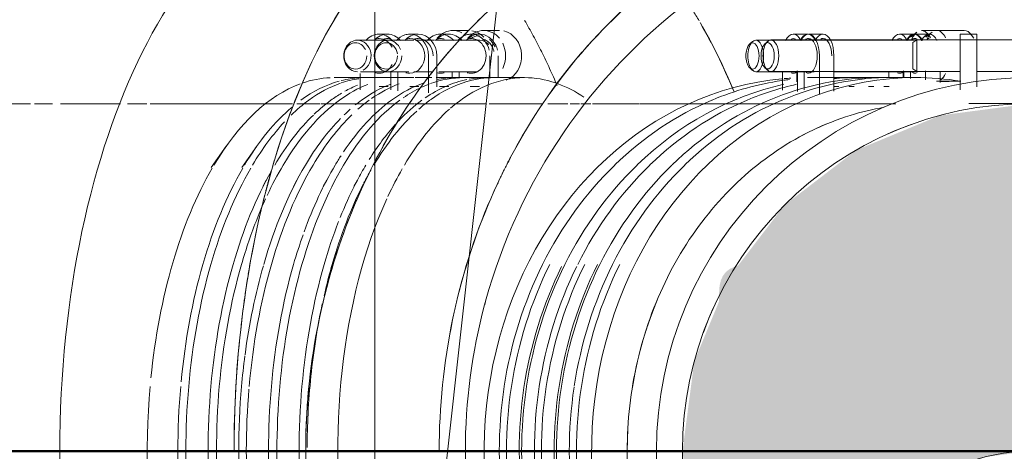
# Model space of a CAD drawing. Header units: millimetres. Extents: x 83162 to 161202, y 56220 to 105342.
# Tile 200 of 209: x 144588 to 144815, y 89751 to 89850. Entities that reach past the tile are written whole.
import ezdxf
from ezdxf import colors
from ezdxf.entities.mleader import LeaderData, LeaderLine
from ezdxf.math import Vec2, Vec3

# ---------------------------------------------------------------- set-up
doc = ezdxf.new("R2010")
doc.units = ezdxf.units.MM
doc.linetypes.add('ADSK_Осевая', pattern=[450, 250, -100, 0, -100])
doc.linetypes.add('ADSK_Штрих_ш2 п1_5', pattern=[350, 200, -150])
for name, color, linetype, lineweight in [('A-____-NOTE-TEXT', 5, 'Continuous', 9), ('A-DETL-GENF-OTLN', 7, 'Continuous', 9), ('A-GENM-____-OTLN', 7, 'Continuous', 9), ('M-EQPM-____-OTLN', 7, 'Continuous', 9), ('P-PIPE-____-CNTR', 7, 'ADSK_Осевая', 18), ('P-PIPE-____-OTLN', 7, 'Continuous', 50), ('Греющ. кабель', 204, 'Continuous', 50), ('ДЕВИ', 7, 'Continuous', 0)]:
    doc.layers.add(name, color=color, linetype=linetype, lineweight=lineweight)
doc.styles.add('GOST Common', font='GOST_Common.ttf', dxfattribs={"height": 100})
doc.styles.add('ДЕВИ', font='CS_Gost2304.shx', dxfattribs={"width": 0.8})

# ---------------------------------------------------------------- blocks, each defined once
blk = doc.blocks.new('АР_Канал вертикальный прямоугольный - ВК-3468013-ВКК_01_К3_З_ЭОМ_греющий кабель_')
at = {"layer": 'A-DETL-GENF-OTLN', "color": 254, "lineweight": 13, "true_color": 0xcccccc}
blk.add_line((-150, -150), (-120, 120), dxfattribs=at)
at = {"layer": 'A-GENM-____-OTLN', "color": 254, "lineweight": 5, "true_color": 0xcccccc}
blk.add_line((-150, -150), (-150, 150), dxfattribs=at)
at = {"layer": 'M-EQPM-____-OTLN', "color": 254, "lineweight": 5, "true_color": 0xcccccc}
blk.add_line((-150, -150), (-150, 150), dxfattribs=at)
blk = doc.blocks.new('240311_Наметкина 10_РД_АР_К3_R21_rvt-1-ВКК_01_К3_З_ЭОМ_греющий кабель_')
at = {"layer": 'M-EQPM-____-OTLN', "color": 254, "lineweight": 5, "true_color": 0xcccccc}
blk.add_blockref('АР_Канал вертикальный прямоугольный - ВК-3468013-ВКК_01_К3_З_ЭОМ_греющий кабель_', (144820, 89750), dxfattribs=at)
at = {"layer": 'A-____-NOTE-TEXT', "color": 254, "lineweight": 5, "true_color": 0xcccccc, "insert": (144738.91, 89793.61), "char_height": 100, "width": 200.4219, "attachment_point": 1, "style": 'GOST Common'}
blk.add_mtext('ВК', dxfattribs=at)
blk = doc.blocks.new('ВК_Чугун_Безраструбная_Отвод - SML-V133-ВКК_01_К3_З_ЭОМ_греющий кабель_')
at = {"layer": 'P-PIPE-____-OTLN', "color": 46, "lineweight": 9, "true_color": 0x785107, "flags": 128}
blk.add_lwpolyline([(144806.78, 89830.84), (144809.4, 89830.84), (144811.76, 89830.84), (144813.85, 89830.84), (144815.67, 89830.84), (144817.22, 89830.84), (144818.5, 89830.84), (144819.5, 89830.84), (144820.23, 89830.84), (144820.67, 89830.84), (144820.84, 89830.84)], dxfattribs=at)
at = {"layer": 'P-PIPE-____-OTLN', "color": 43, "lineweight": 9, "true_color": 0xbba883}
for start_param, end_param in [(0.261799, 0.523472), (0.146205, 0.261668), (0.523599, 0.785398), (0.78585, 1.047198), (1.047568, 1.308997), (1.309332, 1.570796), (1.571128, 1.832596)]:
    blk.add_ellipse((144797.39, 89750.84), major_axis=(0, 80), ratio=0.866025, start_param=start_param, end_param=end_param, dxfattribs=at)
blk = doc.blocks.new('Соединитель Norma Rapid1 - Соединитель Norma Rapid 2-V134-ВКК_01_К3_З_ЭОМ_греющий кабель_')
at = {"layer": 'P-PIPE-____-OTLN', "lineweight": 9}
for p, q in [((144808.63, 89846.84), (144804.78, 89846.84)), ((144804.78, 89846.84), (144804.78, 89845.37)), ((144804.78, 89841.84), (144804.78, 89846.84)), ((144808.63, 89846.84), (144808.63, 89841.84)), ((144808.63, 89845.37), (144808.63, 89846.84)), ((144794.78, 89845.48), (144793.91, 89844.87)), ((144793.91, 89838.81), (144793.91, 89844.87)), ((144793.91, 89844.87), (144793.91, 89838.81)), ((144836.9, 89845.48), (144794.78, 89845.48)), ((144794.78, 89838.2), (144794.78, 89845.48)), ((144804.78, 89845.84), (144804.78, 89841.84)), ((144804.78, 89845.7), (144804.78, 89845.84)), ((144808.63, 89845.84), (144808.63, 89845.7)), ((144808.63, 89841.84), (144808.63, 89845.84)), ((144804.78, 89834.01), (144804.78, 89841.84)), ((144808.63, 89841.84), (144808.63, 89834.69)), ((144793.91, 89838.81), (144794.78, 89838.2)), ((144794.78, 89838.2), (144804.78, 89838.2)), ((144808.63, 89838.2), (144833.05, 89838.2))]:
    blk.add_line(p, q, dxfattribs=at)
for radius, start, end in [(86, 90, 270), (80, 109.9712, 115.0288), (80, 154.9712, 160.0288)]:
    blk.add_arc((144820.84, 89750.84), radius, start, end, dxfattribs=at)
blk = doc.blocks.new('Соединитель Norma Rapid1 - Соединитель Norma Rapid 2-V135-ВКК_01_К3_З_ЭОМ_греющий кабель_')
at = {"layer": 'P-PIPE-____-OTLN', "color": 9, "lineweight": 9, "true_color": 0xbfbfbf}
for p, q in [((144773.2, 89846.84), (144769.86, 89846.84)), ((144797.68, 89846.84), (144794.34, 89846.84)), ((144798.3, 89847.3), (144796.84, 89846.17)), ((144805.74, 89847.69), (144799.36, 89847.69)), ((144807.92, 89845.92), (144807.42, 89846.62)), ((144760.47, 89845.16), (144759.84, 89844.61)), ((144794.78, 89845.48), (144761.2, 89845.48)), ((144772.36, 89833.03), (144772.36, 89841.84)), ((144775.7, 89841.84), (144775.7, 89833.71)), ((144759.84, 89839.07), (144760.47, 89838.51)), ((144761.2, 89838.2), (144794.78, 89838.2)), ((144767.36, 89838.2), (144767.36, 89833.66)), ((144791.84, 89838.2), (144791.84, 89836.84)), ((144796.84, 89836.34), (144796.84, 89838.38)), ((144800.18, 89838.2), (144800.18, 89835.66)), ((144774.93, 89836.84), (144773.14, 89836.84)), ((144799.36, 89835.99), (144804.78, 89835.99))]:
    blk.add_line(p, q, dxfattribs=at)
at = {"layer": 'P-PIPE-____-OTLN', "color": 8, "lineweight": 9, "true_color": 0x808080}
for p, q in [((144778.28, 89836.84), (144774.93, 89836.84)), ((144780.36, 89834.78), (144779.14, 89834.78)), ((144786.31, 89836.84), (144781.22, 89836.84)), ((144788.4, 89834.78), (144787.17, 89834.78)), ((144794.39, 89836.84), (144789.26, 89836.84))]:
    blk.add_line(p, q, dxfattribs=at)
at = {"layer": 'P-PIPE-____-OTLN', "color": 9, "lineweight": 9, "true_color": 0xbfbfbf}
for centre, major_axis, ratio, start_param, end_param in [((144769.86, 89841.84), (0, 5), 0.5, 0, 0.785398), ((144769.86, 89841.84), (0, 5), 0.5, 4.712389, 6.283185), ((144773.2, 89841.84), (0, 5), 0.5, 0, 0.785398), ((144773.2, 89841.84), (0, 5), 0.5, 4.712389, 6.283185), ((144794.34, 89841.84), (0, 5), 0.5, 0, 0.785398), ((144794.34, 89841.84), (0, 5), 0.5, 5.497787, 6.283185), ((144797.68, 89841.84), (0, 5), 0.5, 0, 0.785398), ((144797.68, 89841.84), (0, 4.64), 0.5, 0, 0.369092), ((144799.36, 89841.84), (0, 5.85), 0.5, 0.369092, 0.856713), ((144797.68, 89841.84), (0, 5), 0.5, 5.497787, 6.283185), ((144799.36, 89841.84), (0, 5.85), 0.5, 5.490532, 6.283185), ((144805.74, 89841.84), (0, 5.85), 0.5, 5.667706, 6.283185), ((144760.45, 89841.84), (0, 3.03), 0.5, 0, 3.141593), ((144761.2, 89841.84), (0, 3.64), 0.5, 0, 3.141593), ((144760.45, 89841.84), (0, 3.03), 0.5, 3.141593, 6.283185), ((144761.2, 89841.84), (0, 3.64), 0.5, 3.141593, 6.283185), ((144769.86, 89841.84), (0, 4), 0.5, 0, 0.261799), ((144769.86, 89841.84), (0, 4), 0.5, 3.141593, 6.283185), ((144773.2, 89841.84), (0, 4), 0.5, 0, 0.261799), ((144773.2, 89841.84), (0, 4), 0.5, 4.712389, 6.283185), ((144794.34, 89841.84), (0, 4), 0.5, 0, 0.261799), ((144794.34, 89841.84), (0, 4), 0.5, 6.021386, 6.283185), ((144797.68, 89841.84), (0, 4), 0.5, 0, 0.261799), ((144769.86, 89841.84), (0, 4), 0.5, 2.879793, 3.141593), ((144794.34, 89841.84), (0, 4), 0.5, 2.879793, 3.141593), ((144794.34, 89841.84), (0, 4), 0.5, 3.141593, 3.403392), ((144799.36, 89841.84), (0, 5.85), 0.5, 3.480607, 3.934246), ((144794.39, 89750.84), (0, 86), 0.866025, 0, 2.467993), ((144778.28, 89750.84), (0, 86), 0.866025, 0.190604, 0.698132), ((144786.31, 89750.84), (0, 86), 0.866025, 0, 0.698132), ((144773.14, 89750.84), (0, 86), 0.866025, 0.127157, 0.349066), ((144781.22, 89750.84), (0, 86), 0.866025, 0.190604, 0.349066), ((144789.26, 89750.84), (0, 86), 0.866025, 0, 0.349066), ((144773.14, 89750.84), (0, 86), 0.866025, 0.103204, 0.121502), ((144781.22, 89750.84), (0, 86), 0.866025, 0, 0.075738), ((144778.28, 89750.84), (0, 86), 0.866025, 0, 0.035342), ((144794.39, 89750.84), (0, 86), 0.866025, 6.140884, 6.283185), ((144773.14, 89750.84), (0, 86), 0.866025, 0.349783, 0.698132), ((144781.22, 89750.84), (0, 86), 0.866025, 0.349783, 0.698132), ((144789.26, 89750.84), (0, 86), 0.866025, 0.349783, 0.698132), ((144773.14, 89750.84), (0, 86), 0.866025, 0.6986, 1.047198), ((144778.28, 89750.84), (0, 86), 0.866025, 0.6986, 1.047198), ((144781.22, 89750.84), (0, 86), 0.866025, 0.6986, 1.047198), ((144786.31, 89750.84), (0, 86), 0.866025, 0.6986, 1.047198), ((144789.26, 89750.84), (0, 86), 0.866025, 0.6986, 1.047198), ((144773.14, 89750.84), (0, 86), 0.866025, 1.047579, 1.396263), ((144778.28, 89750.84), (0, 86), 0.866025, 1.047579, 1.396263), ((144781.22, 89750.84), (0, 86), 0.866025, 1.05387, 1.396263), ((144786.31, 89750.84), (0, 86), 0.866025, 1.047579, 1.396263), ((144789.26, 89750.84), (0, 86), 0.866025, 1.047579, 1.396263), ((144773.14, 89750.84), (0, 86), 0.866025, 1.396622, 1.745329), ((144778.28, 89750.84), (0, 86), 0.866025, 1.396622, 1.745329), ((144781.22, 89750.84), (0, 86), 0.866025, 1.396622, 1.745329), ((144786.31, 89750.84), (0, 86), 0.866025, 1.396622, 1.745329), ((144789.26, 89750.84), (0, 86), 0.866025, 1.398314, 1.745329)]:
    blk.add_ellipse(centre, major_axis=major_axis, ratio=ratio, start_param=start_param, end_param=end_param, dxfattribs=at)
at = {"layer": 'P-PIPE-____-OTLN', "color": 8, "lineweight": 9, "true_color": 0x808080}
for start_param, end_param in [(0.346498, 0.438853), (1.133093, 1.223056)]:
    blk.add_ellipse((144797.39, 89750.84), major_axis=(0, 80), ratio=0.866025, start_param=start_param, end_param=end_param, dxfattribs=at)
blk = doc.blocks.new('ВК_Чугун_Безраструбная_Отвод - SML-V136-ВКК_01_К3_З_ЭОМ_греющий кабель_')
at = {"layer": 'P-PIPE-____-OTLN', "color": 254, "lineweight": 9, "true_color": 0xddd3c1}
blk.add_line((144702.59, 89830.81), (144708.58, 89830.81), dxfattribs=at)
at = {"layer": 'P-PIPE-____-OTLN', "color": 254, "lineweight": 9, "true_color": 0xeee9e0}
for p, q in [((144709.86, 89830.81), (144714.42, 89830.81)), ((144714.95, 89830.81), (144717.1, 89830.81)), ((144717.45, 89830.81), (144719.74, 89830.81)), ((144728.9, 89830.81), (144730.81, 89830.81)), ((144730.96, 89830.81), (144733.08, 89830.81))]:
    blk.add_line(p, q, dxfattribs=at)
at = {"layer": 'P-PIPE-____-OTLN', "color": 254, "lineweight": 9, "true_color": 0xeee9e0, "flags": 128}
blk.add_lwpolyline([(144720.11, 89830.81), (144725.62, 89830.81), (144728.79, 89830.81)], dxfattribs=at)
at = {"layer": 'P-PIPE-____-OTLN', "color": 254, "lineweight": 9, "true_color": 0xddd3c1, "flags": 128}
blk.add_lwpolyline([(144733.08, 89830.81), (144736.11, 89830.81), (144741.07, 89830.81), (144745.83, 89830.81), (144750.37, 89830.81), (144754.7, 89830.81), (144758.81, 89830.81), (144762.17, 89830.81)], dxfattribs=at)
at = {"layer": 'P-PIPE-____-OTLN', "color": 43, "lineweight": 9, "true_color": 0xbba883, "flags": 128}
blk.add_lwpolyline([(144762.17, 89830.81), (144762.69, 89830.81), (144766.33, 89830.81), (144766.65, 89830.81)], dxfattribs=at)
blk = doc.blocks.new('Соединитель Norma Rapid1 - Соединитель Norma Rapid 2-V137-ВКК_01_К3_З_ЭОМ_греющий кабель_')
at = {"layer": 'P-PIPE-____-OTLN', "color": 9, "lineweight": 9, "true_color": 0xbfbfbf}
for p, q in [((144769.7, 89846.81), (144766.36, 89846.81)), ((144794.18, 89846.81), (144790.84, 89846.81)), ((144794.81, 89847.26), (144793.35, 89846.13)), ((144802.24, 89847.66), (144795.86, 89847.66)), ((144756.97, 89845.13), (144756.34, 89844.58)), ((144794.18, 89845.44), (144757.71, 89845.44)), ((144756.34, 89839.04), (144756.97, 89838.48)), ((144757.71, 89838.17), (144771.17, 89838.17)), ((144763.86, 89838.17), (144763.86, 89833.9)), ((144767.2, 89835.88), (144767.2, 89838.17)), ((144768.86, 89834.01), (144768.86, 89838.2)), ((144775.7, 89838.17), (144794.18, 89838.17)), ((144788.34, 89838.17), (144788.34, 89836.81)), ((144791.68, 89836.84), (144791.68, 89838.17)), ((144793.34, 89836.62), (144793.34, 89838.2)), ((144774.78, 89836.81), (144769.65, 89836.81)), ((144776.87, 89834.75), (144775.64, 89834.75)), ((144800.18, 89835.96), (144802.24, 89835.96))]:
    blk.add_line(p, q, dxfattribs=at)
at = {"layer": 'P-PIPE-____-OTLN', "color": 8, "lineweight": 9, "true_color": 0x808080}
for p, q in [((144782.82, 89836.81), (144777.73, 89836.81)), ((144784.9, 89834.75), (144783.68, 89834.75)), ((144790.9, 89836.81), (144785.77, 89836.81))]:
    blk.add_line(p, q, dxfattribs=at)
at = {"layer": 'P-PIPE-____-OTLN', "color": 9, "lineweight": 9, "true_color": 0xbfbfbf}
for centre, major_axis, ratio, start_param, end_param in [((144766.36, 89841.81), (0, 5), 0.5, 0, 0.785398), ((144766.36, 89841.81), (0, 5), 0.5, 5.497787, 6.283185), ((144769.7, 89841.81), (0, 5), 0.5, 0, 0.785398), ((144769.7, 89841.81), (0, 5), 0.5, 5.497787, 6.283185), ((144790.84, 89841.81), (0, 5), 0.5, 0, 0.785398), ((144790.84, 89841.81), (0, 5), 0.5, 5.497787, 6.283185), ((144794.18, 89841.81), (0, 5), 0.5, 0, 0.785398), ((144794.18, 89841.81), (0, 4.64), 0.5, 0, 0.369092), ((144795.86, 89841.81), (0, 5.85), 0.5, 0.369092, 0.848491), ((144794.18, 89841.81), (0, 5), 0.5, 5.497787, 6.283185), ((144795.86, 89841.81), (0, 5.85), 0.5, 5.501519, 6.283185), ((144756.96, 89841.81), (0, 3.03), 0.5, 0, 3.141593), ((144757.71, 89841.81), (0, 3.64), 0.5, 0, 3.141593), ((144756.96, 89841.81), (0, 3.03), 0.5, 3.141593, 6.283185), ((144757.71, 89841.81), (0, 3.64), 0.5, 3.141593, 6.283185), ((144766.36, 89841.81), (0, 4), 0.5, 0, 0.261799), ((144766.36, 89841.81), (0, 4), 0.5, 6.021386, 6.283185), ((144769.7, 89841.81), (0, 4), 0.5, 0, 0.261799), ((144769.7, 89841.81), (0, 4), 0.5, 6.021386, 6.283185), ((144790.84, 89841.81), (0, 4), 0.5, 0, 0.261799), ((144790.84, 89841.81), (0, 4), 0.5, 6.021386, 6.283185), ((144794.18, 89841.81), (0, 4), 0.5, 0, 0.261799), ((144766.36, 89841.81), (0, 4), 0.5, 2.879793, 3.141593), ((144766.36, 89841.81), (0, 4), 0.5, 3.141593, 3.665191), ((144790.84, 89841.81), (0, 4), 0.5, 2.879793, 3.141593), ((144790.84, 89841.81), (0, 4), 0.5, 3.141593, 3.665191), ((144769.65, 89750.81), (0, 86), 0.866025, 0.079265, 2.443461), ((144769.65, 89750.81), (0, 86), 0.866025, 0.052325, 0.072905), ((144774.78, 89750.81), (0, 86), 0.866025, 1.047198, 1.744971), ((144777.73, 89750.81), (0, 86), 0.866025, 1.053816, 1.744971), ((144782.82, 89750.81), (0, 86), 0.866025, 1.047198, 1.744971), ((144785.77, 89750.81), (0, 86), 0.866025, 1.047198, 1.744971), ((144790.9, 89750.81), (0, 86), 0.866025, 1.047198, 1.744971)]:
    blk.add_ellipse(centre, major_axis=major_axis, ratio=ratio, start_param=start_param, end_param=end_param, dxfattribs=at)
blk = doc.blocks.new('Соединитель Norma Rapid1 - Соединитель Norma Rapid 2-V138-ВКК_01_К3_З_ЭОМ_греющий кабель_')
at = {"layer": 'P-PIPE-____-OTLN', "color": 9, "lineweight": 9, "true_color": 0xbfbfbf}
for p, q in [((144672.89, 89846.81), (144670.96, 89846.81)), ((144687.02, 89846.81), (144685.1, 89846.81)), ((144691.68, 89847.66), (144687.99, 89847.66)), ((144678.99, 89845.44), (144665.97, 89845.44)), ((144683.71, 89845.44), (144679.34, 89845.44)), ((144687.02, 89845.44), (144683.94, 89845.44)), ((144666.63, 89837.75), (144666.63, 89833.97)), ((144666.69, 89838.17), (144677.83, 89838.17)), ((144675.29, 89833.79), (144675.29, 89838.17)), ((144669.48, 89836.81), (144660.59, 89836.81)), ((144673.09, 89834.75), (144670.97, 89834.75)), ((144678.99, 89836.81), (144674.59, 89836.81)), ((144687.01, 89834.75), (144684.89, 89834.75)), ((144697.4, 89836.81), (144688.51, 89836.81))]:
    blk.add_line(p, q, dxfattribs=at)
at = {"layer": 'P-PIPE-____-OTLN', "color": 254, "lineweight": 9, "true_color": 0xdfdfdf}
for p, q in [((144684.76, 89838.17), (144687.02, 89838.17)), ((144689.43, 89836.81), (144689.43, 89838.17))]:
    blk.add_line(p, q, dxfattribs=at)
at = {"layer": 'P-PIPE-____-OTLN', "color": 8, "lineweight": 9, "true_color": 0x808080}
blk.add_line((144683.1, 89836.81), (144679.26, 89836.81), dxfattribs=at)
at = {"layer": 'P-PIPE-____-OTLN', "lineweight": 9}
for p, q in [((144635.77, 89821.03), (144632.3, 89816.13)), ((144645, 89813.21), (144644.21, 89811.72)), ((144658.92, 89813.21), (144658.13, 89811.72))]:
    blk.add_line(p, q, dxfattribs=at)
at = {"layer": 'P-PIPE-____-OTLN', "color": 9, "lineweight": 9, "true_color": 0xbfbfbf}
for centre, major_axis, ratio, start_param, end_param in [((144670.96, 89841.81), (0, 5), 0.866025, 0, 0.785398), ((144672.89, 89841.81), (0, 5), 0.866025, 0, 0.785398), ((144670.96, 89841.81), (0, 5), 0.866025, 5.497787, 6.283185), ((144672.89, 89841.81), (0, 5), 0.866025, 5.497787, 6.283185), ((144685.1, 89841.81), (0, 5), 0.866025, 0, 0.785398), ((144687.02, 89841.81), (0, 5), 0.866025, 0, 0.785398), ((144687.99, 89841.81), (0, 5.85), 0.866025, 0, 0.792559), ((144685.1, 89841.81), (0, 5), 0.866025, 5.497787, 6.283185), ((144687.02, 89841.81), (0, 5), 0.866025, 5.497787, 6.283185), ((144687.99, 89841.81), (0, 5.85), 0.866025, 5.864306, 6.283185), ((144665.97, 89841.81), (0, 3.64), 0.866025, 0, 3.141593), ((144665.53, 89841.81), (0, 3.03), 0.866025, 0, 3.141593), ((144665.53, 89841.81), (0, 3.03), 0.866025, 5.219691, 6.283185), ((144665.97, 89841.81), (0, 3.64), 0.866025, 3.568218, 6.283185), ((144670.96, 89841.81), (0, 4), 0.866025, 0, 0.261799), ((144670.96, 89841.81), (0, 4), 0.866025, 5.235988, 6.283185), ((144672.89, 89841.81), (0, 4), 0.866025, 0, 0.261799), ((144672.89, 89841.81), (0, 4), 0.866025, 6.021386, 6.283185), ((144685.1, 89841.81), (0, 4), 0.866025, 0, 0.261799), ((144685.1, 89841.81), (0, 4), 0.866025, 6.021386, 6.283185), ((144665.53, 89841.81), (0, 3.03), 0.866025, 3.141593, 4.712389), ((144670.96, 89841.81), (0, 4), 0.866025, 3.926991, 4.18879), ((144670.96, 89841.81), (0, 4), 0.866025, 2.879793, 3.141593), ((144670.96, 89841.81), (0, 4), 0.866025, 3.141593, 3.665191), ((144660.59, 89750.81), (0, 86), 0.5, 0.181335, 0.698132), ((144669.48, 89750.81), (0, 86), 0.5, 0.172347, 0.349048), ((144669.48, 89750.81), (0, 86), 0.5, 0.074085, 0.169165), ((144674.59, 89750.81), (0, 86), 0.5, 0.201286, 0.270687), ((144683.4, 89750.81), (0, 86), 0.5, 0.183276, 0.335148), ((144688.51, 89750.81), (0, 86), 0.5, 0.167668, 0.349048), ((144674.59, 89750.81), (0, 86), 0.5, 0.290355, 0.349048), ((144669.48, 89750.81), (0, 86), 0.5, 0.349066, 0.45186), ((144674.59, 89750.81), (0, 86), 0.5, 0.349066, 0.446004), ((144688.51, 89750.81), (0, 86), 0.5, 0.349066, 0.641682), ((144683.4, 89750.81), (0, 86), 0.5, 0.349066, 0.414), ((144674.59, 89750.81), (0, 86), 0.5, 0.451162, 0.698126), ((144683.4, 89750.81), (0, 86), 0.5, 0.449957, 0.698126), ((144688.51, 89750.81), (0, 86), 0.5, 0.658013, 0.698126), ((144683.4, 89750.81), (0, 86), 0.5, 0.698132, 1.047194), ((144688.51, 89750.81), (0, 86), 0.5, 0.698132, 0.942932), ((144660.59, 89750.81), (0, 86), 0.5, 0.711555, 1.373076), ((144697.4, 89750.81), (0, 86), 0.5, 0.77423, 1.047194), ((144688.51, 89750.81), (0, 86), 0.5, 0.952543, 1.047194), ((144683.4, 89750.81), (0, 86), 0.5, 1.047198, 1.396263), ((144688.51, 89750.81), (0, 86), 0.5, 1.047198, 1.745326), ((144697.4, 89750.81), (0, 86), 0.5, 1.047198, 1.124457), ((144697.4, 89750.81), (0, 86), 0.5, 1.266316, 1.469728), ((144660.59, 89750.81), (0, 86), 0.5, 1.396263, 2.430038), ((144683.4, 89750.81), (0, 86), 0.5, 1.403332, 1.734285)]:
    blk.add_ellipse(centre, major_axis=major_axis, ratio=ratio, start_param=start_param, end_param=end_param, dxfattribs=at)
at = {"layer": 'P-PIPE-____-OTLN', "color": 254, "lineweight": 9, "true_color": 0xdfdfdf}
for centre, major_axis, ratio, start_param, end_param in [((144691.68, 89841.81), (0, 5.85), 0.866025, 5.552684, 6.155367), ((144670.96, 89841.81), (0, 4), 0.866025, 3.665191, 3.926991), ((144685.1, 89841.81), (0, 4), 0.866025, 2.879793, 3.141593), ((144685.1, 89841.81), (0, 4), 0.866025, 3.141593, 3.403392), ((144660.59, 89750.81), (0, 86), 0.5, 0.019804, 0.171751), ((144697.4, 89750.81), (0, 86), 0.5, 0.145894, 0.34642), ((144688.51, 89750.81), (0, 86), 0.5, 0, 0.100486), ((144697.4, 89750.81), (0, 86), 0.5, 0, 0.143926), ((144697.4, 89750.81), (0, 86), 0.5, 0.349066, 0.414), ((144697.4, 89750.81), (0, 86), 0.5, 0.426088, 0.698126), ((144697.4, 89750.81), (0, 86), 0.5, 0.716815, 0.771849), ((144697.4, 89750.81), (0, 86), 0.5, 1.125388, 1.141815), ((144697.4, 89750.81), (0, 86), 0.5, 1.165022, 1.265124), ((144697.4, 89750.81), (0, 86), 0.5, 1.47046, 1.561028)]:
    blk.add_ellipse(centre, major_axis=major_axis, ratio=ratio, start_param=start_param, end_param=end_param, dxfattribs=at)
at = {"layer": 'P-PIPE-____-OTLN', "color": 8, "lineweight": 9, "true_color": 0x808080}
for centre, start_param, end_param in [((144669.48, 89750.81), 0.491845, 0.698126), ((144669.48, 89750.81), 0.711556, 1.047194), ((144674.59, 89750.81), 0.722264, 1.047194), ((144669.48, 89750.81), 1.047198, 1.745326), ((144674.59, 89750.81), 1.047198, 1.745326)]:
    blk.add_ellipse(centre, major_axis=(0, 86), ratio=0.5, start_param=start_param, end_param=end_param, dxfattribs=at)
blk = doc.blocks.new('ВК_Чугун_Безраструбная_Отвод - SML-38033947-ВКК_01_К3_З_ЭОМ_греющий кабель_')
at = {"layer": 'P-PIPE-____-OTLN', "color": 43, "lineweight": 9, "true_color": 0xbba883}
blk.add_line((144591.6, 89830.81), (144595.8, 89830.81), dxfattribs=at)
at = {"layer": 'P-PIPE-____-OTLN', "color": 254, "lineweight": 9, "true_color": 0xddd3c1}
for p, q in [((144613.04, 89830.81), (144617.45, 89830.81)), ((144652.03, 89830.81), (144657.31, 89830.81)), ((144657.57, 89830.81), (144662.45, 89830.81))]:
    blk.add_line(p, q, dxfattribs=at)
at = {"layer": 'P-PIPE-____-OTLN', "color": 43, "lineweight": 9, "true_color": 0xbba883, "flags": 128}
for points in [[(144576.7, 89830.81), (144583.69, 89830.81), (144590.68, 89830.81)], [(144597.63, 89830.81), (144604.55, 89830.81), (144611.43, 89830.81)], [(144640.52, 89830.81), (144644.7, 89830.81), (144651.07, 89830.81)]]:
    blk.add_lwpolyline(points, dxfattribs=at)
at = {"layer": 'P-PIPE-____-OTLN', "color": 254, "lineweight": 9, "true_color": 0xddd3c1, "flags": 128}
blk.add_lwpolyline([(144618.24, 89830.81), (144624.99, 89830.81), (144631.66, 89830.81), (144638.23, 89830.81), (144640.52, 89830.81)], dxfattribs=at)
blk = doc.blocks.new('Соединитель Norma Rapid1 - Соединитель Norma Rapid 2-V139-ВКК_01_К3_З_ЭОМ_греющий кабель_')
at = {"layer": 'P-PIPE-____-OTLN', "color": 9, "lineweight": 9, "true_color": 0xbfbfbf}
for p, q in [((144679.94, 89846.81), (144678.02, 89846.81)), ((144678.99, 89845.44), (144673.02, 89845.44)), ((144683.71, 89845.44), (144679.34, 89845.44)), ((144689.89, 89845.44), (144683.94, 89845.44)), ((144682.35, 89835.68), (144682.35, 89841.81)), ((144684.27, 89841.81), (144684.27, 89838.58)), ((144673.02, 89838.17), (144677.83, 89838.17)), ((144673.69, 89838.27), (144673.69, 89833.98)), ((144678.99, 89838.17), (144683.23, 89838.17)), ((144676.53, 89836.81), (144667.64, 89836.81)), ((144678.99, 89834.75), (144678.03, 89834.75)), ((144690.45, 89836.81), (144684.08, 89836.81)), ((144694.07, 89834.75), (144691.95, 89834.75)), ((144704.45, 89836.81), (144695.56, 89836.81))]:
    blk.add_line(p, q, dxfattribs=at)
at = {"layer": 'P-PIPE-____-OTLN', "color": 254, "lineweight": 9, "true_color": 0xdfdfdf}
for p, q in [((144694.08, 89846.81), (144692.15, 89846.81)), ((144698.73, 89847.66), (144695.05, 89847.66)), ((144694.08, 89845.44), (144690.12, 89845.44)), ((144696.48, 89836.81), (144696.48, 89841.81)), ((144698.41, 89841.81), (144698.41, 89836.81)), ((144684.27, 89838.57), (144684.27, 89834.66)), ((144684.76, 89838.17), (144693.6, 89838.17)), ((144687.82, 89838.17), (144687.82, 89836.81)), ((144682.35, 89833.35), (144682.35, 89835.67))]:
    blk.add_line(p, q, dxfattribs=at)
at = {"layer": 'P-PIPE-____-OTLN', "color": 8, "lineweight": 9, "true_color": 0x808080}
for p, q in [((144680.15, 89834.75), (144678.99, 89834.75)), ((144683.1, 89836.81), (144681.64, 89836.81))]:
    blk.add_line(p, q, dxfattribs=at)
at = {"layer": 'P-PIPE-____-OTLN', "lineweight": 9}
for p, q in [((144642.82, 89821.03), (144639.35, 89816.13)), ((144652.05, 89813.21), (144651.27, 89811.72)), ((144665.97, 89813.21), (144665.19, 89811.72))]:
    blk.add_line(p, q, dxfattribs=at)
at = {"layer": 'P-PIPE-____-OTLN', "color": 9, "lineweight": 9, "true_color": 0xbfbfbf}
for centre, major_axis, ratio, start_param, end_param in [((144678.02, 89841.81), (0, 5), 0.866025, 0.261799, 0.785398), ((144679.94, 89841.81), (0, 5), 0.866025, 0, 0.785398), ((144678.02, 89841.81), (0, 5), 0.866025, 4.712389, 6.283185), ((144679.94, 89841.81), (0, 5), 0.866025, 4.712389, 6.283185), ((144692.15, 89841.81), (0, 5), 0.866025, 0.261799, 0.785398), ((144673.02, 89841.81), (0, 3.64), 0.866025, 0, 3.070683), ((144672.59, 89841.81), (0, 3.03), 0.866025, 0, 3.141593), ((144672.59, 89841.81), (0, 3.03), 0.866025, 4.862773, 6.283185), ((144673.02, 89841.81), (0, 3.64), 0.866025, 5.130229, 6.283185), ((144678.02, 89841.81), (0, 4), 0.866025, 0, 0.261799), ((144678.02, 89841.81), (0, 4), 0.866025, 3.141593, 6.283185), ((144679.94, 89841.81), (0, 4), 0.866025, 0, 0.280008), ((144679.94, 89841.81), (0, 4), 0.866025, 4.712389, 6.283185), ((144672.59, 89841.81), (0, 3.03), 0.866025, 3.141593, 4.712389), ((144673.02, 89841.81), (0, 3.64), 0.866025, 3.141593, 4.712389), ((144678.02, 89841.81), (0, 4), 0.866025, 2.879793, 3.141593), ((144667.64, 89750.81), (0, 86), 0.5, 0.136967, 0.349066), ((144676.53, 89750.81), (0, 86), 0.5, 0.190905, 0.349066), ((144667.64, 89750.81), (0, 86), 0.5, 0.028316, 0.125559), ((144681.64, 89750.81), (0, 86), 0.5, 0.190604, 0.349066), ((144704.45, 89750.81), (0, 86), 0.5, 0, 0.406893), ((144704.45, 89750.81), (0, 86), 0.5, 6.115077, 6.283185), ((144690.45, 89750.81), (0, 86), 0.5, 0.227974, 0.330403), ((144676.53, 89750.81), (0, 86), 0.5, 0.349072, 0.698132), ((144690.45, 89750.81), (0, 86), 0.5, 0.349072, 1.047198), ((144681.64, 89750.81), (0, 86), 0.5, 0.349072, 0.384846), ((144681.64, 89750.81), (0, 86), 0.5, 0.414006, 0.450204), ((144704.45, 89750.81), (0, 86), 0.5, 0.414006, 0.698132), ((144681.64, 89750.81), (0, 86), 0.5, 0.472657, 0.698132), ((144695.56, 89750.81), (0, 86), 0.5, 0.50434, 0.675283), ((144681.64, 89750.81), (0, 86), 0.5, 0.698136, 1.047198), ((144676.53, 89750.81), (0, 86), 0.5, 0.698136, 0.816815), ((144695.56, 89750.81), (0, 86), 0.5, 0.698136, 0.758811), ((144704.45, 89750.81), (0, 86), 0.5, 0.713213, 0.82009), ((144695.56, 89750.81), (0, 86), 0.5, 0.775573, 0.895217), ((144676.53, 89750.81), (0, 86), 0.5, 0.828568, 0.898852), ((144704.45, 89750.81), (0, 86), 0.5, 0.828568, 1.876618), ((144695.56, 89750.81), (0, 86), 0.5, 0.908777, 1.047198), ((144681.64, 89750.81), (0, 86), 0.5, 1.050972, 1.309853), ((144690.45, 89750.81), (0, 86), 0.5, 1.047201, 1.396263), ((144695.56, 89750.81), (0, 86), 0.5, 1.047201, 1.396263), ((144681.64, 89750.81), (0, 86), 0.5, 1.312294, 1.396263), ((144681.64, 89750.81), (0, 86), 0.5, 1.396266, 1.745329), ((144690.45, 89750.81), (0, 86), 0.5, 1.396266, 1.745329), ((144695.56, 89750.81), (0, 86), 0.5, 1.396266, 1.745329)]:
    blk.add_ellipse(centre, major_axis=major_axis, ratio=ratio, start_param=start_param, end_param=end_param, dxfattribs=at)
at = {"layer": 'P-PIPE-____-OTLN', "color": 254, "lineweight": 9, "true_color": 0xdfdfdf}
for centre, major_axis, ratio, start_param, end_param in [((144678.02, 89841.81), (0, 5), 0.866025, 0, 0.261799), ((144694.08, 89841.81), (0, 5), 0.866025, 0.261799, 0.785398), ((144695.05, 89841.81), (0, 5.85), 0.866025, 0, 0.792653), ((144694.08, 89841.81), (0, 4.64), 0.866025, 0, 0.547979), ((144692.15, 89841.81), (0, 5), 0.866025, 5.497787, 6.283185), ((144694.08, 89841.81), (0, 5), 0.866025, 0, 0.261799), ((144694.08, 89841.81), (0, 5), 0.866025, 5.235988, 6.283185), ((144695.05, 89841.81), (0, 5.85), 0.866025, 5.480374, 6.283185), ((144698.73, 89841.81), (0, 5.85), 0.866025, 3.446257, 6.089396), ((144692.15, 89841.81), (0, 4), 0.866025, 0, 0.261799), ((144692.15, 89841.81), (0, 4), 0.866025, 6.021386, 6.283185), ((144692.15, 89841.81), (0, 4), 0.866025, 5.759587, 6.021386), ((144692.15, 89841.81), (0, 4), 0.866025, 5.235988, 5.759587), ((144694.08, 89841.81), (0, 3.64), 0.866025, 5.511969, 6.257356), ((144694.08, 89841.81), (0, 4), 0.866025, 5.759587, 6.021386), ((144692.15, 89841.81), (0, 4), 0.866025, 4.974188, 5.235988), ((144692.15, 89841.81), (0, 5), 0.866025, 4.974188, 5.497787), ((144694.08, 89841.81), (0, 4), 0.866025, 5.497787, 5.759587), ((144694.08, 89841.81), (0, 4.64), 0.866025, 5.172838, 5.678614), ((144694.08, 89841.81), (0, 4), 0.866025, 5.235988, 5.497787), ((144694.08, 89841.81), (0, 4), 0.866025, 4.974188, 5.235988), ((144694.08, 89841.81), (0, 5), 0.866025, 4.974188, 5.235988), ((144695.05, 89841.81), (0, 5.85), 0.866025, 4.18879, 5.235988), ((144692.15, 89841.81), (0, 4), 0.866025, 3.665191, 4.712389), ((144692.15, 89841.81), (0, 4), 0.866025, 4.712389, 4.974188), ((144692.15, 89841.81), (0, 4), 0.866025, 2.879793, 3.141593), ((144692.15, 89841.81), (0, 4), 0.866025, 3.141593, 3.403392), ((144692.15, 89841.81), (0, 4), 0.866025, 3.403392, 3.665191), ((144690.45, 89750.81), (0, 86), 0.5, 0.183742, 0.227878), ((144695.56, 89750.81), (0, 86), 0.5, 0.102288, 0.330876), ((144690.45, 89750.81), (0, 86), 0.5, 0, 0.177707), ((144695.56, 89750.81), (0, 86), 0.5, 0, 0.088935), ((144704.45, 89750.81), (0, 86), 0.5, 5.958798, 6.102505), ((144695.56, 89750.81), (0, 86), 0.5, 0.349072, 0.48709)]:
    blk.add_ellipse(centre, major_axis=major_axis, ratio=ratio, start_param=start_param, end_param=end_param, dxfattribs=at)
at = {"layer": 'P-PIPE-____-OTLN', "color": 7, "lineweight": 9, "true_color": 0xefefef}
blk.add_ellipse((144692.15, 89841.81), major_axis=(0, 5), ratio=0.866025, start_param=0, end_param=0.261799, dxfattribs=at)
at = {"layer": 'P-PIPE-____-OTLN', "color": 8, "lineweight": 9, "true_color": 0x808080}
for centre, start_param, end_param in [((144667.64, 89750.81), 0.399062, 0.698132), ((144667.64, 89750.81), 0.71156, 1.047198), ((144676.53, 89750.81), 0.898852, 1.047198), ((144667.64, 89750.81), 1.047201, 1.383995), ((144676.53, 89750.81), 1.047201, 1.396263), ((144667.64, 89750.81), 1.396266, 1.745329), ((144676.53, 89750.81), 1.396266, 1.745329)]:
    blk.add_ellipse(centre, major_axis=(0, 86), ratio=0.5, start_param=start_param, end_param=end_param, dxfattribs=at)

msp = doc.modelspace()

# ---------------------------------------------------------------- hatches: boundary and pattern name
at = {"layer": 'P-PIPE-____-OTLN', "true_color": 0x007f00}
msp.add_hatch(color=96, dxfattribs=at).paths.add_polyline_path([(144810.49, 89672.2), (144800.84, 89676.2), (144791.52, 89683.91), (144786.2, 89690.84), (144782.2, 89700.49), (144780.84, 89710.84), (144783.91, 89725.32), (144786.2, 89730.84), (144795.44, 89741.34), (144800.84, 89745.48), (144810.49, 89749.48), (144831.19, 89752.2), (144840.84, 89756.2), (144849.12, 89762.55), (144855.48, 89770.84), (144859.48, 89780.49), (144860.84, 89790.84), (144859.48, 89801.19), (144855.48, 89810.84), (144849.12, 89819.12), (144840.84, 89825.48), (144831.19, 89829.48), (144820.84, 89830.84), (144800.13, 89828.11), (144780.84, 89820.12), (144764.27, 89807.41), (144751.56, 89790.84), (144743.56, 89771.54), (144740.84, 89750.84), (144743.56, 89730.13), (144751.56, 89710.84), (144764.27, 89694.27), (144780.84, 89681.56), (144800.13, 89673.56)])

# ---------------------------------------------------------------- linework, layer by layer
at = {"layer": 'P-PIPE-____-CNTR', "color": 46, "lineweight": 9, "true_color": 0x785107}
msp.add_line((144670.84, 89750.84), (144970.84, 89750.84), dxfattribs=at)
at = {"layer": 'P-PIPE-____-OTLN', "color": 254, "lineweight": 9, "true_color": 0xddd3c1}
for p, q in [((144678.99, 89830.81), (144662.45, 89830.81)), ((144695.62, 89830.81), (144679.12, 89830.81)), ((144702.57, 89830.81), (144696.36, 89830.81))]:
    msp.add_line(p, q, dxfattribs=at)
at = {"layer": 'P-PIPE-____-OTLN', "color": 43, "lineweight": 9, "true_color": 0xbba883}
msp.add_line((144789.96, 89830.8), (144766.66, 89830.81), dxfattribs=at)
at = {"layer": 'P-PIPE-____-OTLN', "color": 46, "linetype": 'ADSK_Штрих_ш2 п1_5', "lineweight": 9, "true_color": 0x785107}
for start, end in [(90, 164.5891), (165, 180), (180, 195)]:
    msp.add_arc((144820.84, 89750.84), 130, start, end, dxfattribs=at)
at = {"layer": 'P-PIPE-____-OTLN', "color": 46, "lineweight": 9, "true_color": 0x785107}
for centre, radius, start, end in [((144820.84, 89750.84), 80, 0, 180), ((144820.84, 89750.84), 80, 180, 0), ((144820.84, 89710.84), 40, 90, 270)]:
    msp.add_arc(centre, radius, start, end, dxfattribs=at)
at = {"layer": 'P-PIPE-____-OTLN', "color": 43, "linetype": 'ADSK_Штрих_ш2 п1_5', "lineweight": 9, "true_color": 0xbba883}
msp.add_arc((144820.84, 89750.84), 130, 164.5891, 165, dxfattribs=at)
at = {"layer": 'P-PIPE-____-OTLN', "color": 46, "linetype": 'ADSK_Штрих_ш2 п1_5', "lineweight": 9, "true_color": 0x785107}
for centre, major_axis, ratio, start_param, end_param in [((144662.45, 89750.81), (0, 130), 0.5, 0.000005, 1.570801), ((144662.45, 89750.81), (0, 130), 0.5, 0, 1.570796), ((144702.59, 89750.81), (0, 130), 0.5, 0, 0.785376), ((144766.65, 89750.81), (0.02, 130), 0.866025, 0.524655, 0.78563), ((144797.39, 89750.84), (0, 130), 0.866025, 0.548608, 0.785398), ((144766.65, 89750.81), (0, 130), 0.866025, 0.699016, 1.570796), ((144702.59, 89750.81), (0, 130), 0.5, 0.785398, 1.570796), ((144766.65, 89750.81), (0.02, 130), 0.866025, 0.786455, 1.047208), ((144797.39, 89750.84), (0, 130), 0.866025, 0.786615, 1.02362), ((144702.57, 89750.81), (0, 130), 0.5, 1.022092, 1.063986), ((144797.39, 89750.8), (0.02, 130), 0.866025, 1.023345, 1.064653), ((144797.39, 89750.84), (0, 130), 0.866025, 1.023753, 1.064482), ((144766.65, 89750.81), (0.02, 130), 0.866025, 1.048254, 1.309052), ((144797.39, 89750.84), (0, 130), 0.866025, 1.064577, 1.292991), ((144702.57, 89750.81), (0, 130), 0.5, 1.292373, 1.33389), ((144797.39, 89750.8), (0.02, 130), 0.866025, 1.292636, 1.335734), ((144797.39, 89750.84), (0, 130), 0.866025, 1.293046, 1.335613), ((144766.65, 89750.81), (0.02, 130), 0.866025, 1.310053, 1.570886), ((144797.39, 89750.84), (0, 130), 0.866025, 1.335687, 1.570796), ((144662.45, 89750.81), (0, 130), 0.5, 1.570801, 2.617999), ((144662.45, 89750.81), (0, 130), 0.5, 1.570796, 3.141593), ((144766.65, 89750.81), (0, 130), 0.866025, 1.570796, 2.356194)]:
    msp.add_ellipse(centre, major_axis=major_axis, ratio=ratio, start_param=start_param, end_param=end_param, dxfattribs=at)
at = {"layer": 'P-PIPE-____-OTLN', "color": 43, "linetype": 'ADSK_Штрих_ш2 п1_5', "lineweight": 9, "true_color": 0xbba883}
for centre, major_axis, ratio, start_param, end_param in [((144702.57, 89750.81), (0, 130), 0.5, 0.551775, 0.785403), ((144797.39, 89750.8), (0.02, 130), 0.866025, 0.558238, 0.78565), ((144702.57, 89750.81), (0, 130), 0.5, 0.785421, 1.017795), ((144797.39, 89750.8), (0.02, 130), 0.866025, 0.786455, 1.023345), ((144702.57, 89750.81), (0, 130), 0.5, 1.06686, 1.094311), ((144797.39, 89750.8), (0.02, 130), 0.866025, 1.064653, 1.10691), ((144702.57, 89750.81), (0, 130), 0.5, 1.099569, 1.25203), ((144797.39, 89750.8), (0.02, 130), 0.866025, 1.11134, 1.292636), ((144702.57, 89750.81), (0, 130), 0.5, 1.259442, 1.289037), ((144702.57, 89750.81), (0, 130), 0.5, 1.338891, 1.5708), ((144797.39, 89750.8), (0.02, 130), 0.866025, 1.335734, 1.57062)]:
    msp.add_ellipse(centre, major_axis=major_axis, ratio=ratio, start_param=start_param, end_param=end_param, dxfattribs=at)
at = {"layer": 'P-PIPE-____-OTLN', "color": 254, "linetype": 'ADSK_Штрих_ш2 п1_5', "lineweight": 9, "true_color": 0xeee9e0}
for centre, start_param, end_param in [((144702.59, 89750.81), 5.578591, 5.639733), ((144662.45, 89750.81), 5.497792, 5.580132), ((144662.45, 89750.81), 5.497787, 5.580125), ((144702.57, 89750.81), 5.405586, 5.574315), ((144702.59, 89750.81), 5.402564, 5.573084), ((144662.45, 89750.81), 5.416843, 5.496911), ((144662.45, 89750.81), 5.416833, 5.496906)]:
    msp.add_ellipse(centre, major_axis=(0, 130), ratio=0.5, start_param=start_param, end_param=end_param, dxfattribs=at)
at = {"layer": 'P-PIPE-____-OTLN', "color": 43, "lineweight": 9, "true_color": 0xbba883}
for start_param, end_param in [(1.047198, 1.570465), (1.570796, 1.920744)]:
    msp.add_ellipse((144797.39, 89750.8), major_axis=(0.01, 80), ratio=0.866025, start_param=start_param, end_param=end_param, dxfattribs=at)
at = {"layer": 'Греющ. кабель'}
msp.add_line((144820.84, 89750.84), (143832.46, 89750.84), dxfattribs=at)

# ---------------------------------------------------------------- block references
at = {"lineweight": 5}
msp.add_blockref('240311_Наметкина 10_РД_АР_К3_R21_rvt-1-ВКК_01_К3_З_ЭОМ_греющий кабель_', (0, 0), dxfattribs=at)
at = {"layer": 'P-PIPE-____-OTLN', "color": 9, "lineweight": 9, "true_color": 0xbfbfbf}
for name in ['Соединитель Norma Rapid1 - Соединитель Norma Rapid 2-V138-ВКК_01_К3_З_ЭОМ_греющий кабель_', 'Соединитель Norma Rapid1 - Соединитель Norma Rapid 2-V137-ВКК_01_К3_З_ЭОМ_греющий кабель_', 'Соединитель Norma Rapid1 - Соединитель Norma Rapid 2-V135-ВКК_01_К3_З_ЭОМ_греющий кабель_']:
    msp.add_blockref(name, (0, 0), dxfattribs=at)
at = {"layer": 'P-PIPE-____-OTLN', "color": 8, "lineweight": 9, "true_color": 0x808080}
msp.add_blockref('Соединитель Norma Rapid1 - Соединитель Norma Rapid 2-V139-ВКК_01_К3_З_ЭОМ_греющий кабель_', (0, 0), dxfattribs=at)
at = {"layer": 'P-PIPE-____-OTLN', "lineweight": 9}
msp.add_blockref('Соединитель Norma Rapid1 - Соединитель Norma Rapid 2-V134-ВКК_01_К3_З_ЭОМ_греющий кабель_', (0, 0), dxfattribs=at)
at = {"layer": 'P-PIPE-____-OTLN', "color": 43, "lineweight": 9, "true_color": 0xbba883}
for name in ['ВК_Чугун_Безраструбная_Отвод - SML-38033947-ВКК_01_К3_З_ЭОМ_греющий кабель_', 'ВК_Чугун_Безраструбная_Отвод - SML-V136-ВКК_01_К3_З_ЭОМ_греющий кабель_', 'ВК_Чугун_Безраструбная_Отвод - SML-V133-ВКК_01_К3_З_ЭОМ_греющий кабель_']:
    msp.add_blockref(name, (0, 0), dxfattribs=at)

# ---------------------------------------------------------------- leaders
at = {"layer": 'ДЕВИ', "color": 7}
ml = msp.add_multileader_mtext('Standard', dxfattribs=at)
ml.set_content('{\\C7;ГК3.18\\PЭлектроподогрев трубы\\PДЕВИ Iceguard-18  9м  162Вт. 230В \\PУчасток 18.}', color=5, style='ДЕВИ')
ml.set_leader_properties()
ml.build(insert=Vec2(0, 0))
ml.multileader.update_dxf_attribs({"text_left_attachment_type": 5, "text_right_attachment_type": 5, "dogleg_length": 1, "arrow_head_size": 50})
ctx = ml.context
ctx.base_point, ctx.char_height, ctx.arrow_head_size, ctx.landing_gap_size, ctx.plane_origin = Vec3(142988.06, 85437.34), 200, 50, 0, Vec3(154576.9, 96502.15)
ctx.left_attachment, ctx.right_attachment = 5, 5
notes = []
notes.append((ctx, [(1, (1, 1, 0), (142987.06, 85437.34), (1, 0), 1, [(0, [(139803.91, 90050.83)], 0, [])])]))
ctx.mtext.insert, ctx.mtext.width, ctx.mtext.flow_direction = Vec3(142988.06, 86677.34), 5715.1114, 5
for ctx, leaders in notes:
    for number, flags, end, landing, length, lines in leaders:
        leader = LeaderData()
        leader.index, (leader.has_last_leader_line, leader.has_dogleg_vector, leader.attachment_direction) = number, flags
        leader.last_leader_point, leader.dogleg_vector, leader.dogleg_length = Vec3(end), Vec3(landing), length
        for number, points, colour, breaks in lines:
            line = LeaderLine()
            line.index, line.vertices, line.color, line.breaks = number, Vec3.list(points), colors.encode_raw_color(colour), breaks
            leader.lines.append(line)
        ctx.leaders.append(leader)

doc.saveas('drawing.dxf')
